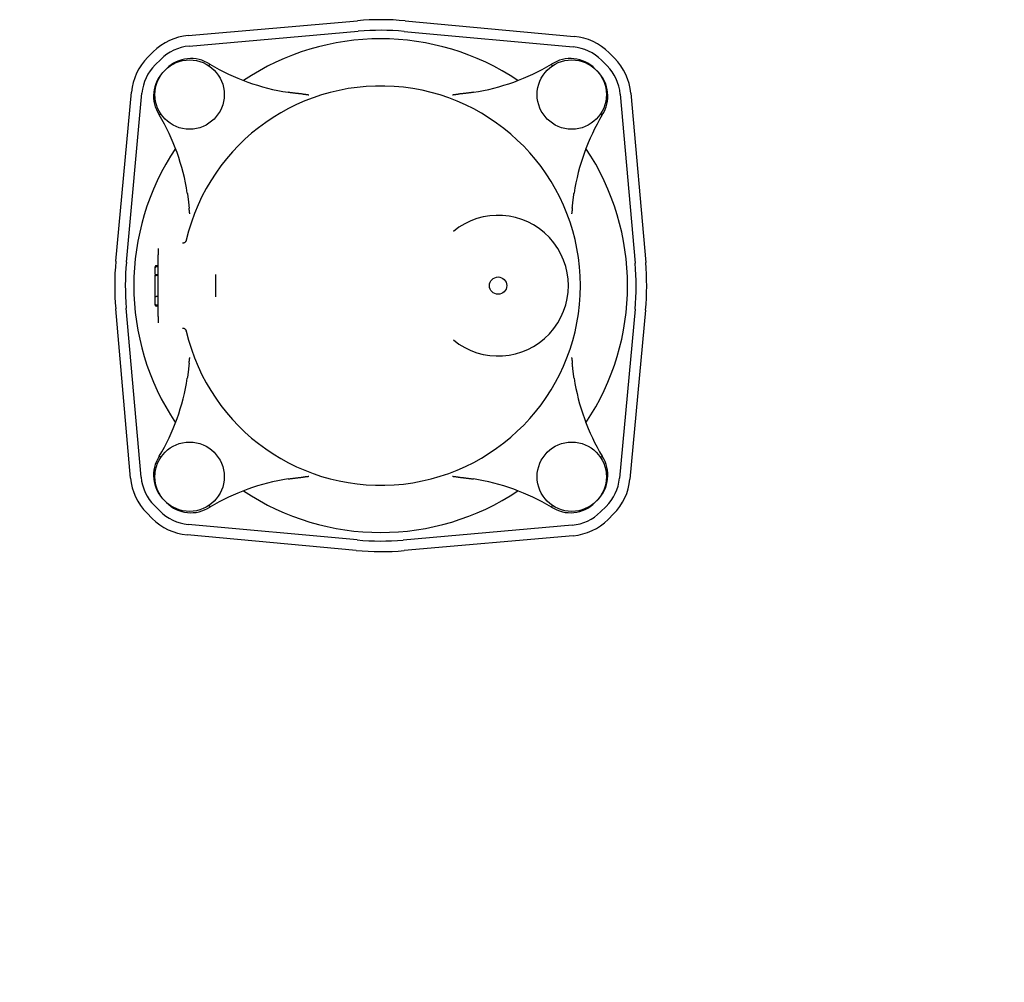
# Model space of a CAD drawing. Header units: millimetres. Extents: x 682 to 4984, y -248 to 588.
# Tile 4 of 4: x 1246 to 1757, y -248 to 252. Entities that reach past the tile are written whole.
import ezdxf

# ---------------------------------------------------------------- set-up
doc = ezdxf.new("R2010")
doc.units = ezdxf.units.MM
doc.layers.add('DETAIL', color=2, linetype='Continuous')
doc.layers.add('TEXT', color=7, linetype='Continuous')
doc.styles.add('fastrack', font='ARIAL.TTF')

msp = doc.modelspace()

# ---------------------------------------------------------------- linework, layer by layer
at = {"layer": 'DETAIL'}
for p, q in [((1333.45, 243.9), (1421.28, 251.63)), ((1446.07, 251.57), (1533.87, 243.47)), ((1333.93, 238.42), (1421.76, 246.15)), ((1445.57, 246.1), (1533.36, 238)), ((1312.44, 232.62), (1315.27, 235.44)), ((1316.32, 228.72), (1319.15, 231.55)), ((1548.11, 231.06), (1550.93, 228.22)), ((1552.01, 234.94), (1554.83, 232.1)), ((1322.1, 226.69), (1320.69, 225.28)), ((1546.08, 225.28), (1544.66, 226.69)), ((1295.8, 126.69), (1303.9, 214.48)), ((1301.28, 126.18), (1309.38, 213.98)), ((1557.81, 213.45), (1565.53, 125.62)), ((1563.29, 213.93), (1571.01, 126.1)), ((1317.78, 133.27), (1317.78, 129.99)), ((1332.37, 137.55), (1332.37, 137.56)), ((1317.78, 98), (1317.78, 129.99)), ((1316.28, 123.27), (1316.28, 123.85)), ((1316.28, 119.92), (1316.28, 123.27)), ((1317.78, 124.35), (1316.78, 124.35)), ((1317.78, 123.77), (1316.78, 123.77)), ((1316.28, 119.92), (1316.28, 119.39)), ((1316.28, 108.23), (1316.28, 119.39)), ((1317.78, 119.57), (1316.78, 119.57)), ((1317.78, 119.31), (1316.78, 119.31)), ((1347.78, 118.85), (1347.78, 119.85)), ((1347.78, 109.14), (1347.78, 118.85)), ((1316.28, 104.42), (1316.28, 108.23)), ((1317.78, 108.39), (1316.78, 108.39)), ((1347.78, 108.13), (1347.78, 109.14)), ((1308.95, 14.54), (1301.23, 102.37)), ((1316.28, 103.85), (1316.28, 104.42)), ((1317.78, 103.92), (1316.78, 103.92)), ((1317.78, 103.35), (1316.78, 103.35)), ((1303.48, 14.06), (1295.75, 101.89)), ((1317.78, 98), (1317.78, 94.72)), ((1565.48, 101.81), (1557.38, 14.01)), ((1570.96, 101.3), (1562.86, 13.51)), ((1332.37, 90.43), (1332.37, 90.44)), ((1320.69, 2.71), (1322.1, 1.3)), ((1544.66, 1.3), (1546.08, 2.71)), ((1314.75, -6.95), (1311.93, -4.11)), ((1318.65, -3.07), (1315.83, -0.23)), ((1550.44, -0.73), (1547.61, -3.56)), ((1554.32, -4.63), (1551.49, -7.45)), ((1421.19, -18.11), (1333.4, -10.01)), ((1532.83, -10.43), (1445, -18.16)), ((1420.69, -23.58), (1332.89, -15.48)), ((1533.31, -15.91), (1445.49, -23.64))]:
    msp.add_line(p, q, dxfattribs=at)
at = {"layer": 'DETAIL', "flags": 128}
for points in [[(1344.2, 228.17), (1344.24, 228.23), (1344.27, 228.29), (1344.31, 228.35), (1344.35, 228.41), (1344.38, 228.46), (1344.41, 228.51), (1344.45, 228.56), (1344.48, 228.61), (1344.5, 228.66), (1344.53, 228.7), (1344.56, 228.74), (1344.58, 228.78), (1344.6, 228.81), (1344.62, 228.85), (1344.64, 228.88), (1344.66, 228.9), (1344.67, 228.92), (1344.68, 228.94), (1344.69, 228.96), (1344.7, 228.98), (1344.71, 228.99), (1344.71, 229), (1344.72, 229), (1344.72, 229)], [(1522.56, 228.17), (1522.53, 228.23), (1522.49, 228.29), (1522.45, 228.35), (1522.42, 228.41), (1522.38, 228.46), (1522.35, 228.51), (1522.32, 228.56), (1522.29, 228.61), (1522.26, 228.66), (1522.23, 228.7), (1522.21, 228.74), (1522.18, 228.78), (1522.16, 228.81), (1522.14, 228.85), (1522.12, 228.88), (1522.11, 228.9), (1522.09, 228.92), (1522.08, 228.94), (1522.07, 228.96), (1522.06, 228.98), (1522.05, 228.99), (1522.05, 229), (1522.04, 229), (1522.04, 229)], [(1393.18, 213.49), (1392.87, 213.51), (1392.55, 213.54), (1392.24, 213.57), (1391.92, 213.6), (1391.59, 213.63), (1391.27, 213.67), (1390.94, 213.7), (1390.62, 213.73), (1390.29, 213.77), (1389.96, 213.81), (1389.63, 213.85), (1389.29, 213.88), (1388.96, 213.93), (1388.62, 213.97), (1388.29, 214.01), (1387.95, 214.05), (1387.62, 214.1), (1387.28, 214.14), (1386.94, 214.19), (1386.6, 214.24), (1386.27, 214.29), (1385.93, 214.34), (1385.59, 214.39), (1385.25, 214.44)], [(1393.17, 213.49), (1393.36, 213.47), (1393.55, 213.46), (1393.73, 213.44), (1393.91, 213.42), (1394.1, 213.41), (1394.27, 213.39), (1394.45, 213.37), (1394.61, 213.35), (1394.78, 213.33), (1394.93, 213.32), (1395.08, 213.3), (1395.21, 213.28), (1395.34, 213.26), (1395.46, 213.25), (1395.57, 213.23), (1395.66, 213.21), (1395.75, 213.19), (1395.83, 213.17), (1395.9, 213.16), (1395.97, 213.14), (1396.02, 213.12), (1396.06, 213.1), (1396.1, 213.08), (1396.13, 213.06)], [(1470.63, 213.06), (1470.67, 213.09), (1470.72, 213.11), (1470.78, 213.13), (1470.85, 213.15), (1470.93, 213.17), (1471.01, 213.19), (1471.1, 213.21), (1471.2, 213.23), (1471.29, 213.24), (1471.4, 213.26), (1471.51, 213.28), (1471.63, 213.29), (1471.76, 213.31), (1471.89, 213.32), (1472.03, 213.34), (1472.18, 213.36), (1472.33, 213.37), (1472.49, 213.39), (1472.66, 213.4), (1472.83, 213.42), (1473.01, 213.44), (1473.2, 213.45), (1473.39, 213.47), (1473.59, 213.49)], [(1481.51, 214.44), (1481.17, 214.39), (1480.83, 214.34), (1480.5, 214.29), (1480.16, 214.24), (1479.82, 214.19), (1479.48, 214.14), (1479.15, 214.1), (1478.81, 214.05), (1478.47, 214.01), (1478.14, 213.97), (1477.8, 213.93), (1477.47, 213.88), (1477.14, 213.85), (1476.8, 213.81), (1476.47, 213.77), (1476.14, 213.73), (1475.82, 213.7), (1475.49, 213.67), (1475.17, 213.63), (1474.84, 213.6), (1474.53, 213.57), (1474.21, 213.54), (1473.89, 213.51), (1473.58, 213.49)], [(1319.21, 203.18), (1319.14, 203.14), (1319.08, 203.1), (1319.03, 203.06), (1318.97, 203.03), (1318.91, 202.99), (1318.86, 202.96), (1318.81, 202.93), (1318.76, 202.9), (1318.72, 202.87), (1318.67, 202.85), (1318.63, 202.82), (1318.6, 202.8), (1318.56, 202.78), (1318.53, 202.76), (1318.5, 202.74), (1318.47, 202.72), (1318.45, 202.71), (1318.43, 202.69), (1318.41, 202.68), (1318.4, 202.67), (1318.39, 202.67), (1318.38, 202.66), (1318.38, 202.66), (1318.37, 202.66)], [(1547.56, 203.18), (1547.62, 203.14), (1547.68, 203.1), (1547.74, 203.06), (1547.79, 203.03), (1547.85, 202.99), (1547.9, 202.96), (1547.95, 202.93), (1548, 202.9), (1548.04, 202.87), (1548.09, 202.85), (1548.13, 202.82), (1548.17, 202.8), (1548.2, 202.78), (1548.23, 202.76), (1548.26, 202.74), (1548.29, 202.72), (1548.31, 202.71), (1548.33, 202.69), (1548.35, 202.68), (1548.36, 202.67), (1548.37, 202.67), (1548.38, 202.66), (1548.39, 202.66), (1548.39, 202.66)], [(1332.93, 162.12), (1332.99, 161.79), (1333.04, 161.45), (1333.09, 161.11), (1333.14, 160.77), (1333.18, 160.43), (1333.23, 160.1), (1333.28, 159.76), (1333.32, 159.42), (1333.37, 159.09), (1333.41, 158.75), (1333.45, 158.42), (1333.49, 158.08), (1333.53, 157.75), (1333.57, 157.42), (1333.61, 157.09), (1333.64, 156.76), (1333.68, 156.43), (1333.71, 156.11), (1333.74, 155.78), (1333.77, 155.46), (1333.8, 155.14), (1333.83, 154.82), (1333.86, 154.51), (1333.89, 154.2)], [(1532.87, 154.2), (1532.9, 154.51), (1532.93, 154.82), (1532.96, 155.14), (1532.99, 155.46), (1533.02, 155.78), (1533.05, 156.11), (1533.09, 156.43), (1533.12, 156.76), (1533.16, 157.09), (1533.19, 157.42), (1533.23, 157.75), (1533.27, 158.08), (1533.31, 158.42), (1533.35, 158.75), (1533.4, 159.09), (1533.44, 159.42), (1533.48, 159.76), (1533.53, 160.1), (1533.58, 160.43), (1533.63, 160.77), (1533.67, 161.11), (1533.72, 161.45), (1533.78, 161.79), (1533.83, 162.12)], [(1334.32, 151.25), (1334.29, 151.29), (1334.27, 151.34), (1334.24, 151.4), (1334.22, 151.47), (1334.2, 151.54), (1334.18, 151.63), (1334.17, 151.71), (1334.15, 151.81), (1334.13, 151.91), (1334.12, 152.01), (1334.1, 152.13), (1334.08, 152.24), (1334.07, 152.37), (1334.05, 152.5), (1334.04, 152.64), (1334.02, 152.79), (1334, 152.94), (1333.99, 153.1), (1333.97, 153.27), (1333.95, 153.44), (1333.94, 153.62), (1333.92, 153.81), (1333.9, 154), (1333.89, 154.2)], [(1532.87, 154.2), (1532.86, 154.02), (1532.84, 153.83), (1532.83, 153.64), (1532.81, 153.46), (1532.79, 153.28), (1532.77, 153.1), (1532.76, 152.93), (1532.74, 152.76), (1532.72, 152.6), (1532.7, 152.44), (1532.68, 152.3), (1532.67, 152.16), (1532.65, 152.03), (1532.63, 151.92), (1532.61, 151.81), (1532.6, 151.71), (1532.58, 151.62), (1532.56, 151.54), (1532.54, 151.47), (1532.52, 151.41), (1532.5, 151.36), (1532.49, 151.31), (1532.47, 151.28), (1532.45, 151.25)], [(1332.37, 137.55), (1332.34, 137.45), (1332.3, 137.34), (1332.26, 137.24), (1332.22, 137.13), (1332.17, 137.04), (1332.11, 136.94), (1332.05, 136.85), (1331.98, 136.76), (1331.91, 136.67), (1331.83, 136.59), (1331.75, 136.52), (1331.66, 136.44), (1331.57, 136.38), (1331.48, 136.31), (1331.38, 136.26), (1331.28, 136.21), (1331.18, 136.16), (1331.08, 136.12), (1330.97, 136.09), (1330.86, 136.06), (1330.75, 136.04), (1330.64, 136.02), (1330.53, 136.01), (1330.42, 136.01)], [(1316.28, 119.92), (1316.28, 119.9), (1316.29, 119.87), (1316.29, 119.85), (1316.3, 119.83), (1316.31, 119.81), (1316.32, 119.78), (1316.33, 119.76), (1316.35, 119.74), (1316.37, 119.72), (1316.38, 119.7), (1316.4, 119.69), (1316.43, 119.67), (1316.45, 119.65), (1316.48, 119.64), (1316.5, 119.63), (1316.53, 119.61), (1316.56, 119.6), (1316.59, 119.59), (1316.62, 119.58), (1316.65, 119.58), (1316.68, 119.57), (1316.72, 119.57), (1316.75, 119.57), (1316.78, 119.57)], [(1316.28, 119.39), (1316.28, 119.39), (1316.28, 119.38), (1316.29, 119.38), (1316.29, 119.37), (1316.3, 119.37), (1316.31, 119.36), (1316.32, 119.36), (1316.34, 119.35), (1316.35, 119.35), (1316.37, 119.34), (1316.39, 119.34), (1316.41, 119.34), (1316.43, 119.33), (1316.45, 119.33), (1316.48, 119.32), (1316.51, 119.32), (1316.54, 119.32), (1316.57, 119.31), (1316.6, 119.31), (1316.63, 119.31), (1316.67, 119.31), (1316.71, 119.31), (1316.74, 119.31), (1316.78, 119.31)], [(1316.28, 108.23), (1316.28, 108.24), (1316.28, 108.25), (1316.29, 108.26), (1316.29, 108.27), (1316.3, 108.28), (1316.31, 108.29), (1316.32, 108.3), (1316.33, 108.31), (1316.34, 108.32), (1316.36, 108.33), (1316.38, 108.33), (1316.4, 108.34), (1316.42, 108.35), (1316.44, 108.35), (1316.47, 108.36), (1316.49, 108.37), (1316.52, 108.37), (1316.56, 108.37), (1316.59, 108.38), (1316.63, 108.38), (1316.66, 108.38), (1316.7, 108.39), (1316.74, 108.39), (1316.78, 108.39)], [(1330.42, 91.98), (1330.53, 91.98), (1330.64, 91.97), (1330.75, 91.95), (1330.86, 91.93), (1330.97, 91.9), (1331.08, 91.87), (1331.18, 91.83), (1331.28, 91.78), (1331.38, 91.73), (1331.48, 91.68), (1331.57, 91.61), (1331.66, 91.55), (1331.75, 91.47), (1331.83, 91.4), (1331.91, 91.32), (1331.98, 91.23), (1332.05, 91.14), (1332.11, 91.05), (1332.17, 90.95), (1332.22, 90.86), (1332.26, 90.75), (1332.3, 90.65), (1332.34, 90.54), (1332.37, 90.44)], [(1333.89, 73.79), (1333.9, 73.97), (1333.92, 74.16), (1333.94, 74.35), (1333.95, 74.53), (1333.97, 74.71), (1333.99, 74.89), (1334.01, 75.06), (1334.02, 75.23), (1334.04, 75.39), (1334.06, 75.55), (1334.08, 75.69), (1334.1, 75.83), (1334.11, 75.95), (1334.13, 76.07), (1334.15, 76.18), (1334.17, 76.28), (1334.18, 76.37), (1334.2, 76.45), (1334.22, 76.52), (1334.24, 76.58), (1334.26, 76.63), (1334.28, 76.68), (1334.3, 76.71), (1334.32, 76.74)], [(1532.45, 76.74), (1532.47, 76.7), (1532.5, 76.65), (1532.52, 76.59), (1532.54, 76.52), (1532.56, 76.45), (1532.58, 76.36), (1532.6, 76.27), (1532.61, 76.18), (1532.63, 76.08), (1532.65, 75.98), (1532.66, 75.86), (1532.68, 75.75), (1532.69, 75.62), (1532.71, 75.49), (1532.73, 75.35), (1532.74, 75.2), (1532.76, 75.05), (1532.77, 74.89), (1532.79, 74.72), (1532.81, 74.55), (1532.82, 74.37), (1532.84, 74.18), (1532.86, 73.99), (1532.87, 73.79)], [(1333.89, 73.79), (1333.86, 73.48), (1333.83, 73.17), (1333.8, 72.85), (1333.77, 72.53), (1333.74, 72.21), (1333.71, 71.88), (1333.68, 71.56), (1333.64, 71.23), (1333.61, 70.9), (1333.57, 70.57), (1333.53, 70.24), (1333.49, 69.91), (1333.45, 69.57), (1333.41, 69.24), (1333.37, 68.9), (1333.32, 68.57), (1333.28, 68.23), (1333.23, 67.89), (1333.18, 67.55), (1333.14, 67.22), (1333.09, 66.88), (1333.04, 66.54), (1332.99, 66.2), (1332.93, 65.87)], [(1533.83, 65.87), (1533.78, 66.2), (1533.72, 66.54), (1533.67, 66.88), (1533.63, 67.22), (1533.58, 67.55), (1533.53, 67.89), (1533.48, 68.23), (1533.44, 68.57), (1533.4, 68.9), (1533.35, 69.24), (1533.31, 69.57), (1533.27, 69.91), (1533.23, 70.24), (1533.19, 70.57), (1533.16, 70.9), (1533.12, 71.23), (1533.09, 71.56), (1533.05, 71.88), (1533.02, 72.21), (1532.99, 72.53), (1532.96, 72.85), (1532.93, 73.17), (1532.9, 73.48), (1532.87, 73.79)], [(1319.21, 24.81), (1319.14, 24.85), (1319.08, 24.89), (1319.03, 24.93), (1318.97, 24.96), (1318.91, 24.99), (1318.86, 25.03), (1318.81, 25.06), (1318.76, 25.09), (1318.72, 25.12), (1318.67, 25.14), (1318.63, 25.17), (1318.6, 25.19), (1318.56, 25.21), (1318.53, 25.23), (1318.5, 25.25), (1318.47, 25.27), (1318.45, 25.28), (1318.43, 25.3), (1318.41, 25.31), (1318.4, 25.32), (1318.39, 25.32), (1318.38, 25.33), (1318.38, 25.33), (1318.37, 25.33)], [(1547.56, 24.81), (1547.62, 24.85), (1547.68, 24.89), (1547.74, 24.93), (1547.79, 24.96), (1547.85, 24.99), (1547.9, 25.03), (1547.95, 25.06), (1548, 25.09), (1548.04, 25.12), (1548.09, 25.14), (1548.13, 25.17), (1548.17, 25.19), (1548.2, 25.21), (1548.23, 25.23), (1548.26, 25.25), (1548.29, 25.27), (1548.31, 25.28), (1548.33, 25.3), (1548.35, 25.31), (1548.36, 25.32), (1548.37, 25.32), (1548.38, 25.33), (1548.39, 25.33), (1548.39, 25.33)], [(1385.25, 13.55), (1385.59, 13.6), (1385.93, 13.65), (1386.27, 13.7), (1386.6, 13.75), (1386.94, 13.8), (1387.28, 13.85), (1387.62, 13.89), (1387.95, 13.94), (1388.29, 13.98), (1388.62, 14.02), (1388.96, 14.06), (1389.29, 14.1), (1389.63, 14.14), (1389.96, 14.18), (1390.29, 14.22), (1390.62, 14.26), (1390.94, 14.29), (1391.27, 14.32), (1391.59, 14.36), (1391.92, 14.39), (1392.24, 14.42), (1392.55, 14.45), (1392.87, 14.47), (1393.18, 14.5)], [(1396.13, 14.93), (1396.09, 14.9), (1396.04, 14.88), (1395.98, 14.86), (1395.91, 14.84), (1395.83, 14.82), (1395.75, 14.8), (1395.66, 14.78), (1395.57, 14.76), (1395.47, 14.75), (1395.36, 14.73), (1395.25, 14.71), (1395.13, 14.7), (1395.01, 14.68), (1394.87, 14.67), (1394.73, 14.65), (1394.59, 14.63), (1394.43, 14.62), (1394.27, 14.6), (1394.11, 14.59), (1393.93, 14.57), (1393.75, 14.55), (1393.57, 14.54), (1393.37, 14.52), (1393.17, 14.5)], [(1473.59, 14.5), (1473.4, 14.52), (1473.22, 14.53), (1473.03, 14.55), (1472.85, 14.57), (1472.67, 14.58), (1472.49, 14.6), (1472.32, 14.62), (1472.15, 14.64), (1471.98, 14.66), (1471.83, 14.67), (1471.68, 14.69), (1471.55, 14.71), (1471.42, 14.73), (1471.3, 14.74), (1471.2, 14.76), (1471.1, 14.78), (1471.01, 14.8), (1470.93, 14.82), (1470.86, 14.83), (1470.8, 14.85), (1470.74, 14.87), (1470.7, 14.89), (1470.66, 14.91), (1470.63, 14.93)], [(1473.59, 14.5), (1473.9, 14.47), (1474.22, 14.45), (1474.53, 14.42), (1474.85, 14.39), (1475.17, 14.36), (1475.49, 14.32), (1475.82, 14.29), (1476.15, 14.26), (1476.47, 14.22), (1476.8, 14.18), (1477.14, 14.14), (1477.47, 14.1), (1477.8, 14.06), (1478.14, 14.02), (1478.47, 13.98), (1478.81, 13.94), (1479.15, 13.89), (1479.48, 13.85), (1479.82, 13.8), (1480.16, 13.75), (1480.5, 13.7), (1480.83, 13.65), (1481.17, 13.6), (1481.51, 13.55)], [(1344.2, -0.18), (1344.24, -0.24), (1344.27, -0.3), (1344.31, -0.36), (1344.35, -0.42), (1344.38, -0.47), (1344.41, -0.52), (1344.45, -0.58), (1344.48, -0.62), (1344.5, -0.67), (1344.53, -0.71), (1344.56, -0.75), (1344.58, -0.79), (1344.6, -0.82), (1344.62, -0.86), (1344.64, -0.89), (1344.66, -0.91), (1344.67, -0.94), (1344.68, -0.96), (1344.69, -0.97), (1344.7, -0.99), (1344.71, -1), (1344.71, -1.01), (1344.72, -1.01), (1344.72, -1.01)], [(1522.56, -0.18), (1522.53, -0.24), (1522.49, -0.3), (1522.45, -0.36), (1522.42, -0.42), (1522.38, -0.47), (1522.35, -0.52), (1522.32, -0.58), (1522.29, -0.62), (1522.26, -0.67), (1522.23, -0.71), (1522.21, -0.75), (1522.18, -0.79), (1522.16, -0.82), (1522.14, -0.86), (1522.12, -0.89), (1522.11, -0.91), (1522.09, -0.94), (1522.08, -0.96), (1522.07, -0.97), (1522.06, -0.99), (1522.05, -1), (1522.05, -1.01), (1522.04, -1.01), (1522.04, -1.01)]]:
    msp.add_lwpolyline(points, dxfattribs=at)
at = {"layer": 'DETAIL'}
for centre, radius in [((1334.12, 213.25), 18), ((1532.64, 213.25), 18), ((1494.38, 113.99), 4.5), ((1334.12, 14.73), 18), ((1532.64, 14.73), 18)]:
    msp.add_circle(centre, radius, dxfattribs=at)
for centre, radius, start, end in [((1433.38, 113.99), 138.16, 84.729, 95.0264), ((1433.38, 113.99), 132.66, 84.729, 95.0264), ((1336.02, 214.6), 29.41, 95.0264, 134.8777), ((1433.38, 113.99), 128.23, 56.2376, 123.7624), ((1531.17, 214.19), 29.41, 44.8777, 84.729), ((1336.02, 214.6), 23.91, 95.0264, 134.8777), ((1531.17, 214.19), 23.91, 44.8777, 84.729), ((1333.19, 211.78), 29.41, 134.8777, 174.729), ((1334.83, 213.96), 18, 56.6709, 135), ((1531.93, 213.96), 18, 45, 123.3291), ((1533.99, 211.35), 29.41, 5.0264, 44.8777), ((1333.19, 211.78), 23.91, 134.8777, 174.729), ((1333.41, 212.55), 18, 135, 213.3291), ((1402.82, 327.06), 113.99, 239.3514, 261.1325), ((1463.94, 327.06), 113.99, 278.8675, 300.6486), ((1533.35, 212.55), 18, 326.6709, 45), ((1533.99, 211.35), 23.91, 5.0264, 44.8777), ((1433.38, 113.99), 103.72, 193.1289, 166.8711), ((1220.31, 144.55), 113.99, 8.8675, 30.6486), ((1646.45, 144.55), 113.99, 149.3514, 171.1325), ((1433.38, 113.99), 128.23, 146.2376, 213.7624), ((1433.38, 113.99), 128.23, 326.2376, 33.7624), ((1494.38, 113.99), 36.5, 230.5386, 129.4614), ((1433.38, 113.99), 138.16, 174.729, 185.0264), ((1433.38, 113.99), 132.66, 174.729, 185.0264), ((1316.78, 123.85), 0.5, 90, 180), ((1316.78, 123.27), 0.5, 90, 180), ((1433.38, 113.99), 132.66, 354.729, 5.0264), ((1433.38, 113.99), 138.16, 354.729, 5.0264), ((1316.78, 104.42), 0.5, 180, 270), ((1316.78, 103.85), 0.5, 180, 270), ((1220.31, 83.44), 113.99, 329.3514, 351.1325), ((1646.45, 83.44), 113.99, 188.8675, 210.6486), ((1333.41, 15.44), 18, 146.6709, 225), ((1533.35, 15.44), 18, 315, 33.3291), ((1332.77, 16.64), 29.41, 185.0264, 224.8777), ((1332.77, 16.64), 23.91, 185.0264, 224.8777), ((1402.82, -99.07), 113.99, 98.8675, 120.6486), ((1463.94, -99.07), 113.99, 59.3514, 81.1325), ((1533.57, 16.21), 23.91, 314.8777, 354.729), ((1533.57, 16.21), 29.41, 314.8777, 354.729), ((1433.38, 113.99), 128.23, 236.2376, 303.7624), ((1334.83, 14.03), 18, 225, 303.3291), ((1531.93, 14.03), 18, 236.6709, 315), ((1335.6, 13.8), 23.91, 224.8777, 264.729), ((1530.74, 13.39), 23.91, 275.0264, 314.8777), ((1335.6, 13.8), 29.41, 224.8777, 264.729), ((1530.74, 13.39), 29.41, 275.0264, 314.8777), ((1433.38, 113.99), 132.66, 264.729, 275.0264), ((1433.38, 113.99), 138.16, 264.729, 275.0264)]:
    msp.add_arc(centre, radius, start, end, dxfattribs=at)

# ---------------------------------------------------------------- texts
at = {"layer": 'TEXT', "insert": (833.25, -107.62), "char_height": 15, "width": 610.7018, "attachment_point": 1, "style": 'fastrack'}
msp.add_mtext('\\pi216.6;VIKING JOHNSON\\P\\pi246.67;ULTRAGRIP\\P\\pi260.06;END CAP \\P\\pi272.35;150MM', dxfattribs=at)

doc.saveas('drawing.dxf')
